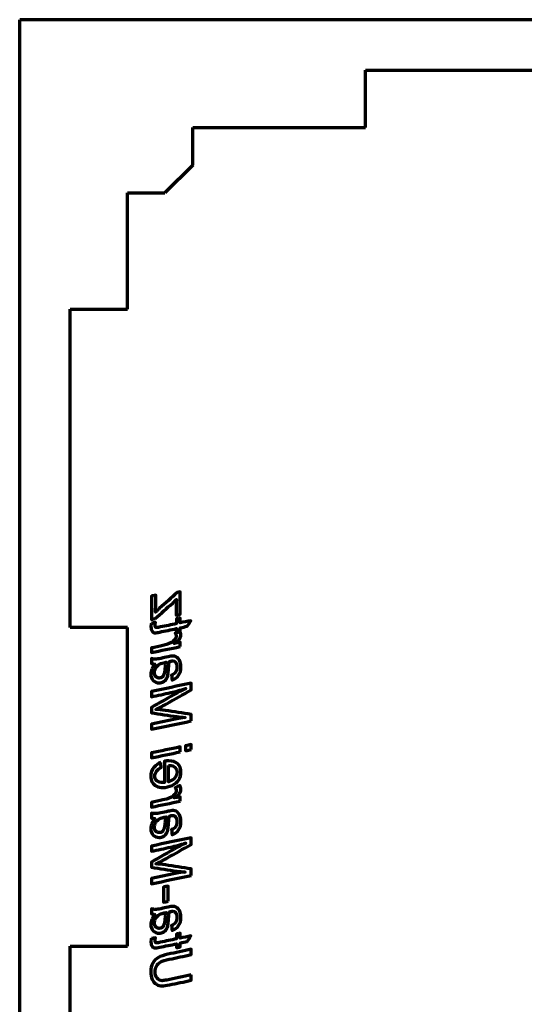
# Model space of a CAD drawing. Header units: millimetres. Extents: x 82 to 208, y 9 to 202.
# Tile 2 of 3: x 82 to 145, y 78 to 202. Entities that reach past the tile are written whole.
import ezdxf

# ---------------------------------------------------------------- set-up
doc = ezdxf.new("R2010")
doc.units = ezdxf.units.MM
doc.layers.add('1', color=7, linetype='Continuous', true_color=0xffffff)

msp = doc.modelspace()

# ---------------------------------------------------------------- linework, layer by layer
at = {"layer": '1', "color": 8, "linetype": 'Continuous', "lineweight": 70}
for p in [(81.58, 8.82), (208.38, 201.52)]:
    msp.add_line(p, (81.58, 201.52), dxfattribs=at)
at = {"layer": '1', "color": 175, "linetype": 'Continuous', "lineweight": 70}
for p, q in [((125.03, 187.97), (125.03, 195.17)), ((125.03, 195.17), (165.03, 195.17)), ((103.33, 183.27), (103.33, 187.97)), ((103.33, 187.97), (125.03, 187.97)), ((103.33, 183.27), (99.83, 179.77)), ((95.13, 165.17), (95.13, 179.77)), ((95.13, 179.77), (99.83, 179.77)), ((87.93, 125.17), (87.93, 165.17)), ((87.93, 165.17), (95.13, 165.17)), ((95.13, 125.17), (87.93, 125.17)), ((95.13, 85.17), (95.13, 125.17)), ((87.93, 45.17), (87.93, 85.17)), ((87.93, 85.17), (95.13, 85.17))]:
    msp.add_line(p, q, dxfattribs=at)
at = {"layer": '1', "color": 173, "linetype": 'Continuous', "lineweight": 70}
for points, knots in [([(98.61, 126.31), (98.45, 126.27), (98.29, 126.24), (98.13, 126.21), (98.13, 127.18), (98.13, 128.15), (98.13, 129.12), (98.31, 129.16), (98.49, 129.2), (98.67, 129.24), (98.67, 128.76), (98.67, 128.29), (98.67, 127.68), (98.66, 127.45), (98.64, 127.1), (98.86, 127.32), (99.03, 127.49), (99.9, 128.26), (100.63, 128.91), (101.37, 129.57), (101.49, 129.59), (101.62, 129.62), (101.75, 129.65), (101.75, 128.72), (101.75, 127.78), (101.75, 126.85), (101.58, 126.81), (101.41, 126.78), (101.24, 126.74), (101.24, 127.19), (101.24, 127.64), (101.24, 128.21), (101.25, 128.42), (101.28, 128.72), (101.12, 128.55), (100.96, 128.39), (100.07, 127.6), (99.34, 126.96), (98.61, 126.31)], [0, 0, 0, 0, 0.024035, 0.024035, 0.024035, 0.167916, 0.167916, 0.167916, 0.195243, 0.195243, 0.195243, 0.265606, 0.265606, 0.284538, 0.284538, 0.284538, 0.318014, 0.318014, 0.514693, 0.514693, 0.514693, 0.535645, 0.535645, 0.535645, 0.68328, 0.68328, 0.68328, 0.711057, 0.711057, 0.711057, 0.782076, 0.782076, 0.802107, 0.802107, 0.802107, 0.83674, 0.83674, 1, 1, 1, 1]), ([(98.13, 125.7), (98.3, 125.74), (98.46, 125.77), (98.63, 125.8), (98.61, 125.7), (98.59, 125.58), (98.59, 125.34), (98.61, 125.28), (98.69, 125.19), (98.74, 125.17), (98.87, 125.17), (99.02, 125.2), (99.94, 125.39), (100.61, 125.53), (101.28, 125.67), (101.28, 125.87), (101.28, 126.07), (101.28, 126.27), (101.44, 126.31), (101.59, 126.34), (101.75, 126.38), (101.75, 126.17), (101.75, 125.97), (101.75, 125.77), (102.19, 125.86), (102.63, 125.95), (103.07, 126.04), (102.93, 125.81), (102.79, 125.57), (102.64, 125.34), (102.35, 125.28), (102.05, 125.21), (101.75, 125.15), (101.75, 124.99), (101.75, 124.83), (101.75, 124.66), (101.59, 124.63), (101.44, 124.6), (101.28, 124.56), (101.28, 124.73), (101.28, 124.89), (101.28, 125.05), (100.57, 124.9), (99.87, 124.76), (98.89, 124.55), (98.7, 124.52), (98.47, 124.52), (98.34, 124.58), (98.13, 124.83), (98.07, 125.03), (98.07, 125.41), (98.09, 125.56), (98.13, 125.7)], [0, 0, 0, 0, 0.052173, 0.052173, 0.052173, 0.089394, 0.089394, 0.115484, 0.115484, 0.141573, 0.141573, 0.159424, 0.159424, 0.206252, 0.206252, 0.206252, 0.239057, 0.239057, 0.239057, 0.265638, 0.265638, 0.265638, 0.298652, 0.298652, 0.298652, 0.371728, 0.371728, 0.371728, 0.416534, 0.416534, 0.416534, 0.465975, 0.465975, 0.465975, 0.492455, 0.492455, 0.492455, 0.518994, 0.518994, 0.518994, 0.545474, 0.545474, 0.545474, 0.662279, 0.662279, 0.709959, 0.709959, 0.80455, 0.80455, 0.929222, 0.929222, 1, 1, 1, 1]), ([(101.75, 122.79), (100.55, 122.54), (99.34, 122.29), (98.13, 122.04), (98.13, 122.23), (98.13, 122.43), (98.13, 122.62), (98.62, 122.72), (99.1, 122.83), (100.21, 123.06), (100.64, 123.24), (101.12, 123.69), (101.25, 123.91), (101.25, 124.26), (101.21, 124.37), (101.13, 124.48), (101.32, 124.57), (101.51, 124.65), (101.7, 124.73), (101.79, 124.55), (101.84, 124.4), (101.84, 124.09), (101.77, 123.91), (101.5, 123.55), (101.29, 123.37), (101.01, 123.19), (101.26, 123.24), (101.51, 123.29), (101.75, 123.34), (101.75, 123.16), (101.75, 122.97), (101.75, 122.79)], [0, 0, 0, 0, 0.236189, 0.236189, 0.236189, 0.27366, 0.27366, 0.27366, 0.368445, 0.368445, 0.490733, 0.490733, 0.612354, 0.612354, 0.6836, 0.6836, 0.6836, 0.734905, 0.734905, 0.734905, 0.773967, 0.773967, 0.833374, 0.833374, 0.893054, 0.893054, 0.893054, 0.955155, 0.955155, 0.955155, 1, 1, 1, 1]), ([(98.18, 119.98), (98.26, 120.17), (98.4, 120.38), (98.58, 120.59), (98.4, 120.61), (98.25, 120.63), (98.13, 120.67), (98.13, 120.87), (98.13, 121.08), (98.13, 121.29), (98.35, 121.24), (98.51, 121.21), (98.8, 121.21), (99.04, 121.25), (99.62, 121.38), (99.92, 121.44), (100.48, 121.57), (100.7, 121.6), (101.15, 121.6), (101.36, 121.5), (101.51, 121.3), (101.73, 121.03), (101.84, 120.68), (101.84, 119.81), (101.74, 119.46), (101.36, 118.91), (101.08, 118.71), (100.72, 118.58), (100.71, 118.79), (100.69, 119), (100.67, 119.2), (100.88, 119.28), (101.04, 119.4), (101.16, 119.57), (101.27, 119.73), (101.33, 119.94), (101.33, 120.48), (101.27, 120.69), (101.08, 120.93), (100.97, 120.99), (100.71, 120.99), (100.57, 120.96), (100.4, 120.91), (100.34, 120.75), (100.3, 120.47), (100.27, 119.69), (100.24, 119.43), (100.17, 119.07), (100.11, 118.88), (99.92, 118.58), (99.79, 118.46), (99.48, 118.27), (99.3, 118.23), (98.79, 118.23), (98.54, 118.33), (98.15, 118.74), (98.05, 119.01), (98.05, 119.57), (98.09, 119.78), (98.18, 119.98)], [0, 0, 0, 0, 0.030515, 0.030515, 0.030515, 0.049323, 0.049323, 0.049323, 0.075027, 0.075027, 0.075027, 0.095532, 0.095532, 0.127786, 0.127786, 0.161575, 0.161575, 0.190217, 0.190217, 0.227963, 0.227963, 0.227963, 0.276346, 0.276346, 0.321826, 0.321826, 0.367404, 0.367404, 0.367404, 0.394109, 0.394109, 0.394109, 0.420435, 0.420435, 0.420435, 0.448963, 0.448963, 0.479178, 0.479178, 0.500982, 0.500982, 0.517919, 0.517919, 0.517919, 0.554418, 0.554418, 0.590922, 0.590922, 0.648968, 0.648968, 0.706796, 0.706796, 0.764625, 0.764625, 0.852466, 0.852466, 0.940581, 0.940581, 1, 1, 1, 1]), ([(99.89, 120.54), (99.91, 120.64), (99.93, 120.74), (99.97, 120.82), (99.61, 120.76), (99.33, 120.68), (98.95, 120.46), (98.8, 120.31), (98.58, 119.93), (98.53, 119.73), (98.53, 119.31), (98.58, 119.14), (98.81, 118.9), (98.95, 118.84), (99.25, 118.84), (99.37, 118.88), (99.58, 119.03), (99.66, 119.14), (99.76, 119.43), (99.8, 119.69), (99.85, 120.28), (99.87, 120.45), (99.89, 120.54)], [0, 0, 0, 0, 0.039146, 0.039146, 0.039146, 0.156795, 0.156795, 0.274111, 0.274111, 0.392372, 0.392372, 0.520242, 0.520242, 0.648113, 0.648113, 0.743778, 0.743778, 0.840211, 0.840211, 0.937401, 0.937401, 1, 1, 1, 1]), ([(103.13, 113.45), (101.47, 113.1), (99.8, 112.76), (98.13, 112.41), (98.13, 112.62), (98.13, 112.84), (98.13, 113.06), (99.19, 113.28), (100.26, 113.5), (101.58, 113.78), (101.93, 113.84), (102.36, 113.89), (101.97, 113.91), (101.63, 113.95), (100.27, 114.15), (99.2, 114.32), (98.13, 114.49), (98.13, 114.71), (98.13, 114.92), (98.13, 115.14), (99.22, 115.76), (100.31, 116.38), (101.78, 117.21), (102.13, 117.39), (102.45, 117.53), (101.76, 117.31), (101.12, 117.13), (99.75, 116.84), (98.94, 116.66), (98.13, 116.49), (98.13, 116.71), (98.13, 116.93), (98.13, 117.15), (99.8, 117.5), (101.47, 117.84), (103.13, 118.19), (103.13, 117.91), (103.13, 117.63), (103.13, 117.36), (102.1, 116.77), (101.07, 116.19), (99.46, 115.28), (99, 115.05), (98.67, 114.91), (99.06, 114.89), (99.47, 114.84), (100.97, 114.61), (102.05, 114.44), (103.13, 114.27), (103.13, 114), (103.13, 113.73), (103.13, 113.45)], [0, 0, 0, 0, 0.119012, 0.119012, 0.119012, 0.134181, 0.134181, 0.134181, 0.21008, 0.21008, 0.228457, 0.228457, 0.228457, 0.251867, 0.251867, 0.336944, 0.336944, 0.336944, 0.35208, 0.35208, 0.35208, 0.440452, 0.440452, 0.47075, 0.47075, 0.47075, 0.517025, 0.517025, 0.583828, 0.583828, 0.583828, 0.59957, 0.59957, 0.59957, 0.72187, 0.72187, 0.72187, 0.741869, 0.741869, 0.741869, 0.827065, 0.827065, 0.874588, 0.874588, 0.874588, 0.904444, 0.904444, 0.980139, 0.980139, 0.980139, 1, 1, 1, 1]), ([(101.75, 109.57), (100.55, 109.32), (99.34, 109.07), (98.13, 108.82), (98.13, 109.02), (98.13, 109.23), (98.13, 109.43), (99.34, 109.69), (100.55, 109.94), (101.75, 110.19), (101.75, 109.99), (101.75, 109.78), (101.75, 109.57)], [0, 0, 0, 0, 0.428597, 0.428597, 0.428597, 0.5, 0.5, 0.5, 0.928597, 0.928597, 0.928597, 1, 1, 1, 1]), ([(103.13, 109.86), (102.9, 109.81), (102.67, 109.77), (102.43, 109.72), (102.43, 109.92), (102.43, 110.13), (102.43, 110.33), (102.67, 110.38), (102.9, 110.43), (103.13, 110.48), (103.13, 110.27), (103.13, 110.07), (103.13, 109.86)], [0, 0, 0, 0, 0.268954, 0.268954, 0.268954, 0.5, 0.5, 0.5, 0.768954, 0.768954, 0.768954, 1, 1, 1, 1]), ([(99.3, 108.22), (99.32, 108.02), (99.34, 107.82), (99.36, 107.62), (99.1, 107.5), (98.9, 107.34), (98.62, 106.93), (98.56, 106.73), (98.56, 106.29), (98.64, 106.1), (99, 105.79), (99.26, 105.71), (99.66, 105.71), (99.72, 105.71), (99.79, 105.72), (99.79, 106.61), (99.79, 107.5), (99.79, 108.39), (99.98, 108.42), (100.16, 108.44), (100.8, 108.44), (101.16, 108.31), (101.7, 107.79), (101.84, 107.45), (101.84, 106.68), (101.75, 106.36), (101.38, 105.78), (101.11, 105.54), (100.36, 105.18), (99.98, 105.09), (99.28, 105.09), (99.01, 105.14), (98.54, 105.38), (98.36, 105.55), (98.11, 106), (98.05, 106.24), (98.05, 106.94), (98.18, 107.31), (98.72, 107.93), (99, 108.13), (99.3, 108.22)], [0, 0, 0, 0, 0.030809, 0.030809, 0.030809, 0.070474, 0.070474, 0.110024, 0.110024, 0.152211, 0.152211, 0.194078, 0.194078, 0.201029, 0.201029, 0.201029, 0.345086, 0.345086, 0.345086, 0.374741, 0.374741, 0.451971, 0.451971, 0.529201, 0.529201, 0.589751, 0.589751, 0.650229, 0.650229, 0.710874, 0.710874, 0.757389, 0.757389, 0.803903, 0.803903, 0.850418, 0.850418, 0.925197, 0.925197, 1, 1, 1, 1]), ([(100.26, 107.86), (100.26, 107.18), (100.26, 106.5), (100.26, 105.82), (100.63, 105.93), (100.9, 106.09), (101.26, 106.53), (101.36, 106.77), (101.36, 107.27), (101.27, 107.47), (100.94, 107.78), (100.71, 107.86), (100.37, 107.86), (100.32, 107.86), (100.26, 107.86)], [0, 0, 0, 0, 0.34907, 0.34907, 0.34907, 0.515386, 0.515386, 0.681611, 0.681611, 0.834184, 0.834184, 0.986129, 0.986129, 1, 1, 1, 1]), ([(101.75, 103.39), (100.55, 103.13), (99.34, 102.88), (98.13, 102.63), (98.13, 102.82), (98.13, 103.02), (98.13, 103.22), (98.62, 103.32), (99.1, 103.42), (100.21, 103.66), (100.64, 103.83), (101.12, 104.29), (101.25, 104.51), (101.25, 104.85), (101.21, 104.97), (101.13, 105.07), (101.32, 105.16), (101.51, 105.24), (101.7, 105.33), (101.79, 105.15), (101.84, 105), (101.84, 104.69), (101.77, 104.5), (101.5, 104.15), (101.29, 103.97), (101.01, 103.78), (101.26, 103.83), (101.51, 103.88), (101.75, 103.93), (101.75, 103.75), (101.75, 103.57), (101.75, 103.39)], [0, 0, 0, 0, 0.236189, 0.236189, 0.236189, 0.27366, 0.27366, 0.27366, 0.368445, 0.368445, 0.490733, 0.490733, 0.612354, 0.612354, 0.6836, 0.6836, 0.6836, 0.734905, 0.734905, 0.734905, 0.773967, 0.773967, 0.833374, 0.833374, 0.893054, 0.893054, 0.893054, 0.955155, 0.955155, 0.955155, 1, 1, 1, 1]), ([(98.18, 100.57), (98.26, 100.77), (98.4, 100.97), (98.58, 101.19), (98.4, 101.2), (98.25, 101.22), (98.13, 101.26), (98.13, 101.47), (98.13, 101.68), (98.13, 101.88), (98.35, 101.83), (98.51, 101.81), (98.8, 101.81), (99.04, 101.84), (99.62, 101.97), (99.92, 102.04), (100.48, 102.16), (100.7, 102.19), (101.15, 102.19), (101.36, 102.09), (101.51, 101.89), (101.73, 101.63), (101.84, 101.27), (101.84, 100.4), (101.74, 100.06), (101.36, 99.5), (101.08, 99.3), (100.72, 99.17), (100.71, 99.38), (100.69, 99.59), (100.67, 99.8), (100.88, 99.87), (101.04, 99.99), (101.16, 100.16), (101.27, 100.32), (101.33, 100.54), (101.33, 101.07), (101.27, 101.28), (101.08, 101.53), (100.97, 101.58), (100.71, 101.58), (100.57, 101.56), (100.4, 101.51), (100.34, 101.34), (100.3, 101.06), (100.27, 100.29), (100.24, 100.02), (100.17, 99.66), (100.11, 99.48), (99.92, 99.17), (99.79, 99.05), (99.48, 98.87), (99.3, 98.82), (98.79, 98.82), (98.54, 98.92), (98.15, 99.33), (98.05, 99.6), (98.05, 100.16), (98.09, 100.37), (98.18, 100.57)], [0, 0, 0, 0, 0.030515, 0.030515, 0.030515, 0.049323, 0.049323, 0.049323, 0.075027, 0.075027, 0.075027, 0.095532, 0.095532, 0.127786, 0.127786, 0.161575, 0.161575, 0.190217, 0.190217, 0.227963, 0.227963, 0.227963, 0.276346, 0.276346, 0.321826, 0.321826, 0.367404, 0.367404, 0.367404, 0.394109, 0.394109, 0.394109, 0.420435, 0.420435, 0.420435, 0.448963, 0.448963, 0.479178, 0.479178, 0.500982, 0.500982, 0.517919, 0.517919, 0.517919, 0.554418, 0.554418, 0.590922, 0.590922, 0.648968, 0.648968, 0.706796, 0.706796, 0.764625, 0.764625, 0.852466, 0.852466, 0.940581, 0.940581, 1, 1, 1, 1]), ([(99.89, 101.14), (99.91, 101.24), (99.93, 101.33), (99.97, 101.42), (99.61, 101.35), (99.33, 101.27), (98.95, 101.05), (98.8, 100.9), (98.58, 100.52), (98.53, 100.33), (98.53, 99.9), (98.58, 99.73), (98.81, 99.49), (98.95, 99.43), (99.25, 99.43), (99.37, 99.47), (99.58, 99.62), (99.66, 99.73), (99.76, 100.03), (99.8, 100.28), (99.85, 100.87), (99.87, 101.04), (99.89, 101.14)], [0, 0, 0, 0, 0.039146, 0.039146, 0.039146, 0.156795, 0.156795, 0.274111, 0.274111, 0.392372, 0.392372, 0.520242, 0.520242, 0.648113, 0.648113, 0.743778, 0.743778, 0.840211, 0.840211, 0.937401, 0.937401, 1, 1, 1, 1]), ([(103.13, 94.04), (101.47, 93.7), (99.8, 93.35), (98.13, 93), (98.13, 93.22), (98.13, 93.44), (98.13, 93.65), (99.19, 93.87), (100.26, 94.1), (101.58, 94.37), (101.93, 94.43), (102.36, 94.48), (101.97, 94.51), (101.63, 94.54), (100.27, 94.75), (99.2, 94.92), (98.13, 95.08), (98.13, 95.3), (98.13, 95.51), (98.13, 95.73), (99.22, 96.35), (100.31, 96.97), (101.78, 97.8), (102.13, 97.98), (102.45, 98.12), (101.76, 97.9), (101.12, 97.73), (99.75, 97.43), (98.94, 97.26), (98.13, 97.08), (98.13, 97.3), (98.13, 97.52), (98.13, 97.74), (99.8, 98.09), (101.47, 98.44), (103.13, 98.79), (103.13, 98.51), (103.13, 98.23), (103.13, 97.95), (102.1, 97.37), (101.07, 96.78), (99.46, 95.87), (99, 95.64), (98.67, 95.5), (99.06, 95.48), (99.47, 95.44), (100.97, 95.2), (102.05, 95.04), (103.13, 94.87), (103.13, 94.59), (103.13, 94.32), (103.13, 94.04)], [0, 0, 0, 0, 0.119012, 0.119012, 0.119012, 0.134181, 0.134181, 0.134181, 0.21008, 0.21008, 0.228457, 0.228457, 0.228457, 0.251867, 0.251867, 0.336944, 0.336944, 0.336944, 0.35208, 0.35208, 0.35208, 0.440452, 0.440452, 0.47075, 0.47075, 0.47075, 0.517025, 0.517025, 0.583828, 0.583828, 0.583828, 0.59957, 0.59957, 0.59957, 0.72187, 0.72187, 0.72187, 0.741869, 0.741869, 0.741869, 0.827065, 0.827065, 0.874588, 0.874588, 0.874588, 0.904444, 0.904444, 0.980139, 0.980139, 0.980139, 1, 1, 1, 1]), ([(100.25, 90.82), (100.04, 90.78), (99.84, 90.73), (99.63, 90.69), (99.63, 91.32), (99.63, 91.95), (99.63, 92.58), (99.84, 92.62), (100.04, 92.66), (100.25, 92.7), (100.25, 92.08), (100.25, 91.45), (100.25, 90.82)], [0, 0, 0, 0, 0.125493, 0.125493, 0.125493, 0.500459, 0.500459, 0.500459, 0.625797, 0.625797, 0.625797, 1, 1, 1, 1]), ([(98.18, 88.54), (98.26, 88.74), (98.4, 88.94), (98.58, 89.16), (98.4, 89.17), (98.25, 89.19), (98.13, 89.23), (98.13, 89.44), (98.13, 89.65), (98.13, 89.85), (98.35, 89.8), (98.51, 89.78), (98.8, 89.78), (99.04, 89.81), (99.62, 89.94), (99.92, 90.01), (100.48, 90.13), (100.7, 90.16), (101.15, 90.16), (101.36, 90.06), (101.51, 89.86), (101.73, 89.6), (101.84, 89.24), (101.84, 88.37), (101.74, 88.03), (101.36, 87.47), (101.08, 87.27), (100.72, 87.14), (100.71, 87.35), (100.69, 87.56), (100.67, 87.77), (100.88, 87.84), (101.04, 87.96), (101.16, 88.13), (101.27, 88.29), (101.33, 88.51), (101.33, 89.04), (101.27, 89.25), (101.08, 89.5), (100.97, 89.55), (100.71, 89.55), (100.57, 89.53), (100.4, 89.48), (100.34, 89.31), (100.3, 89.03), (100.27, 88.26), (100.24, 87.99), (100.17, 87.63), (100.11, 87.45), (99.92, 87.14), (99.79, 87.02), (99.48, 86.84), (99.3, 86.79), (98.79, 86.79), (98.54, 86.89), (98.15, 87.3), (98.05, 87.57), (98.05, 88.13), (98.09, 88.34), (98.18, 88.54)], [0, 0, 0, 0, 0.030515, 0.030515, 0.030515, 0.049323, 0.049323, 0.049323, 0.075027, 0.075027, 0.075027, 0.095532, 0.095532, 0.127786, 0.127786, 0.161575, 0.161575, 0.190217, 0.190217, 0.227963, 0.227963, 0.227963, 0.276346, 0.276346, 0.321826, 0.321826, 0.367404, 0.367404, 0.367404, 0.394109, 0.394109, 0.394109, 0.420435, 0.420435, 0.420435, 0.448963, 0.448963, 0.479178, 0.479178, 0.500982, 0.500982, 0.517919, 0.517919, 0.517919, 0.554418, 0.554418, 0.590922, 0.590922, 0.648968, 0.648968, 0.706796, 0.706796, 0.764625, 0.764625, 0.852466, 0.852466, 0.940581, 0.940581, 1, 1, 1, 1]), ([(99.89, 89.11), (99.91, 89.21), (99.93, 89.3), (99.97, 89.39), (99.61, 89.32), (99.33, 89.24), (98.95, 89.02), (98.8, 88.87), (98.58, 88.49), (98.53, 88.3), (98.53, 87.87), (98.58, 87.7), (98.81, 87.46), (98.95, 87.4), (99.25, 87.4), (99.37, 87.44), (99.58, 87.59), (99.66, 87.7), (99.76, 88), (99.8, 88.25), (99.85, 88.84), (99.87, 89.01), (99.89, 89.11)], [0, 0, 0, 0, 0.039146, 0.039146, 0.039146, 0.156795, 0.156795, 0.274111, 0.274111, 0.392372, 0.392372, 0.520242, 0.520242, 0.648113, 0.648113, 0.743778, 0.743778, 0.840211, 0.840211, 0.937401, 0.937401, 1, 1, 1, 1]), ([(98.13, 86.11), (98.3, 86.15), (98.46, 86.18), (98.63, 86.22), (98.61, 86.11), (98.59, 85.99), (98.59, 85.76), (98.61, 85.69), (98.69, 85.6), (98.74, 85.58), (98.87, 85.58), (99.02, 85.61), (99.94, 85.8), (100.61, 85.94), (101.28, 86.08), (101.28, 86.28), (101.28, 86.48), (101.28, 86.68), (101.44, 86.72), (101.59, 86.75), (101.75, 86.79), (101.75, 86.58), (101.75, 86.38), (101.75, 86.18), (102.19, 86.27), (102.63, 86.36), (103.07, 86.46), (102.93, 86.22), (102.79, 85.99), (102.64, 85.75), (102.35, 85.69), (102.05, 85.62), (101.75, 85.56), (101.75, 85.4), (101.75, 85.24), (101.75, 85.07), (101.59, 85.04), (101.44, 85.01), (101.28, 84.98), (101.28, 85.14), (101.28, 85.3), (101.28, 85.46), (100.57, 85.32), (99.87, 85.17), (98.89, 84.96), (98.7, 84.94), (98.47, 84.94), (98.34, 84.99), (98.13, 85.24), (98.07, 85.44), (98.07, 85.82), (98.09, 85.97), (98.13, 86.11)], [0, 0, 0, 0, 0.052173, 0.052173, 0.052173, 0.089394, 0.089394, 0.115484, 0.115484, 0.141573, 0.141573, 0.159424, 0.159424, 0.206252, 0.206252, 0.206252, 0.239057, 0.239057, 0.239057, 0.265638, 0.265638, 0.265638, 0.298652, 0.298652, 0.298652, 0.371728, 0.371728, 0.371728, 0.416534, 0.416534, 0.416534, 0.465975, 0.465975, 0.465975, 0.492455, 0.492455, 0.492455, 0.518994, 0.518994, 0.518994, 0.545474, 0.545474, 0.545474, 0.662279, 0.662279, 0.709959, 0.709959, 0.80455, 0.80455, 0.929222, 0.929222, 1, 1, 1, 1]), ([(103.13, 81.55), (103.13, 81.33), (103.13, 81.11), (103.13, 80.88), (102.22, 80.69), (101.31, 80.5), (100.4, 80.31), (99.98, 80.22), (99.67, 80.17), (99.22, 80.17), (98.97, 80.24), (98.53, 80.52), (98.36, 80.72), (98.1, 81.28), (98.04, 81.6), (98.04, 82.38), (98.13, 82.73), (98.48, 83.34), (98.72, 83.57), (99.3, 83.91), (99.7, 84.05), (101.18, 84.36), (102.15, 84.56), (103.13, 84.77), (103.13, 84.54), (103.13, 84.32), (103.13, 84.1), (102.21, 83.91), (101.3, 83.71), (99.88, 83.42), (99.52, 83.31), (99.07, 83.05), (98.89, 82.88), (98.66, 82.44), (98.6, 82.2), (98.6, 81.63), (98.68, 81.36), (99.01, 80.94), (99.22, 80.83), (99.62, 80.83), (99.8, 80.86), (101.08, 81.12), (102.11, 81.34), (103.13, 81.55)], [0, 0, 0, 0, 0.018108, 0.018108, 0.018108, 0.093703, 0.093703, 0.093703, 0.118555, 0.118555, 0.158282, 0.158282, 0.198279, 0.198279, 0.238276, 0.238276, 0.280713, 0.280713, 0.323285, 0.323285, 0.365718, 0.365718, 0.448687, 0.448687, 0.448687, 0.471162, 0.471162, 0.471162, 0.565646, 0.565646, 0.616844, 0.616844, 0.668138, 0.668138, 0.719791, 0.719791, 0.784941, 0.784941, 0.850338, 0.850338, 0.880233, 0.880233, 1, 1, 1, 1])]:
    msp.add_open_spline(points, degree=3, knots=knots, dxfattribs=at)

doc.saveas('drawing.dxf')
